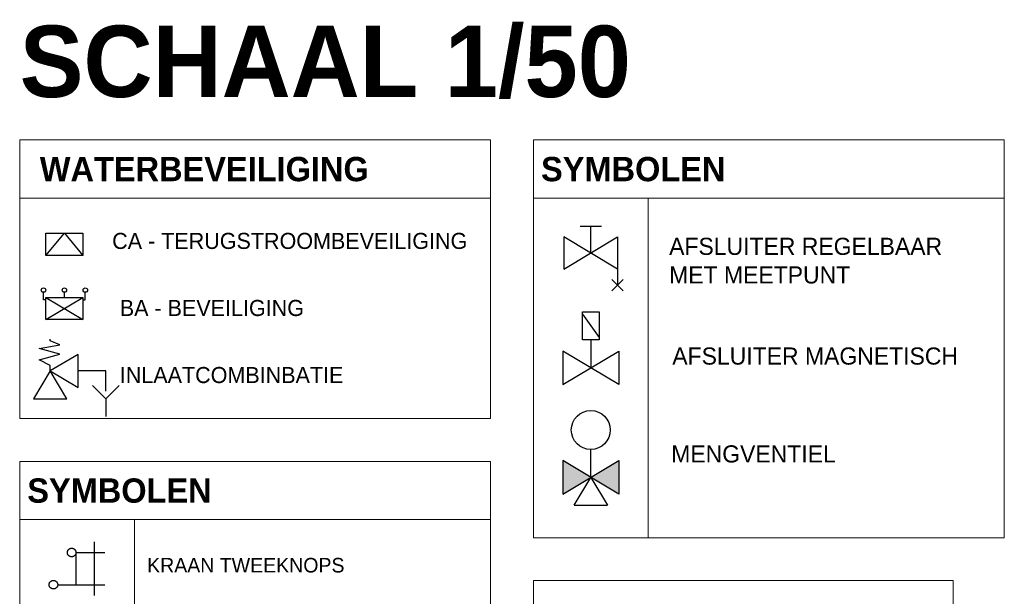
# Model space of a CAD drawing. Header units: millimetres. Extents: x 54776 to 295166, y 132708 to 356599.
# Tile 11 of 11: x 284678 to 289090, y 165351 to 167937. Entities that reach past the tile are written whole.
import ezdxf

# ---------------------------------------------------------------- set-up
doc = ezdxf.new("R2010")
doc.units = ezdxf.units.MM
doc.header["$LTSCALE"] = 50
doc.linetypes.add('2322109', pattern=[10, 5, -2, 1, -2])
doc.linetypes.add('2322110', pattern=[10, 5, -1, 1, -1, 1, -1])
doc.layers.get('0').update_dxf_attribs({"color": 250})
doc.layers.add('CAG SYMBOLEN', color=2, linetype='Continuous', lineweight=20)
for name, color, linetype in [('WL531---', 5, '2322109'), ('WL532---', 1, '2322110'), ('WL561---', 4, 'Continuous')]:
    doc.layers.add(name, color=color, linetype=linetype)
doc.styles.add('Diameter', font='arial.ttf')

# ---------------------------------------------------------------- blocks, each defined once
blk = doc.blocks.new('A$7E4C2B901A4')
at = {"layer": 'WL531---', "color": 2, "linetype": 'Continuous'}
for p, q in [((0, 0), (115.5, 138.6)), ((0, 0), (0, 138.6)), ((0, 138.6), (231, 138.6)), ((115.5, 138.6), (231, 0)), ((231, 138.6), (231, 0)), ((231, 0), (0, 0))]:
    blk.add_line(p, q, dxfattribs=at)
blk = doc.blocks.new('A$7E4C2B922B9')
at = {"layer": 'WL531---', "color": 2, "linetype": 'Continuous'}
for p, q in [((200, 280), (75, 205)), ((200, 130), (200, 280)), ((75, 205), (0, 80)), ((150, 80), (75, 205)), ((75, 205), (200, 130)), ((325, 205), (200, 205)), ((325, 113.9), (325, 205)), ((325, 80), (265, 140)), ((385, 140), (325, 80)), ((0, 80), (150, 80)), ((325, 80), (325, 0))]:
    blk.add_line(p, q, dxfattribs=at)
blk.add_lwpolyline([(75, 205), (75, 230.4), (24.2, 255.8), (117.4, 281.2), (24.2, 306.6), (117.4, 323.5), (75, 340.5), (75, 348.9)], dxfattribs=at)
blk = doc.blocks.new('A$7E4C2BA720D')
at = {"layer": 'WL531---', "color": 2, "linetype": 'Continuous'}
for p, q in [((13.9, 124.2), (13.9, 170)), ((28.3, 124.2), (13.9, 124.2)), ((28.3, 138.6), (259.3, 138.6)), ((28.3, 0), (28.3, 138.6)), ((28.3, 0), (259.3, 138.6)), ((28.3, 138.6), (259.3, 0)), ((143.8, 138.6), (143.8, 170)), ((259.3, 138.6), (259.3, 0)), ((259.3, 124.2), (273.7, 124.2)), ((273.7, 124.2), (273.7, 170)), ((259.3, 0), (28.3, 0))]:
    blk.add_line(p, q, dxfattribs=at)
for centre in [(13.9, 183.8), (143.8, 183.8), (273.7, 183.8)]:
    blk.add_circle(centre, 13.9, dxfattribs=at)
blk = doc.blocks.new('A$C3b7d6bf8')
at = {"color": 0, "linetype": 'Continuous'}
for p, q in [((85, 50, 950), (85, -200, 950)), ((0, 0, 950), (0, -150, 950)), ((0, 0, 950), (135, 0, 950)), ((-85, -150, 950), (135, -150, 950))]:
    blk.add_line(p, q, dxfattribs=at)
blk = doc.blocks.new('*U63')
at = {"color": 0, "linetype": '2322109'}
blk.add_circle((0, 0), 20, dxfattribs=at)
at = {"color": 2}
for tag in ['CODE', 'CODE2', 'SECTIONCODE', 'INDICATIONTEXT', 'LABEL', 'POSITIONCODE']:
    blk.add_attdef(tag, (0, 0), '', height=1.2, dxfattribs=at)
at = {"color": 1}
blk.add_attdef('PRODUCTCODE', (0, 0), '', height=1.8, dxfattribs=at)
blk = doc.blocks.new('*U64')
at = {"color": 0, "linetype": '2322110'}
blk.add_circle((0, 0), 20, dxfattribs=at)
at = {"color": 2}
for tag in ['CODE', 'CODE2', 'SECTIONCODE', 'INDICATIONTEXT', 'LABEL', 'POSITIONCODE']:
    blk.add_attdef(tag, (0, 0), '', height=1.2, dxfattribs=at)
at = {"color": 1}
blk.add_attdef('PRODUCTCODE', (0, 0), '', height=1.8, dxfattribs=at)
blk = doc.blocks.new('A$7E4C2B2437197')
at = {"layer": 'WL531---', "color": 2, "linetype": 'Continuous', "xscale": 0.9999968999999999, "yscale": 0.9999968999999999, "zscale": 0.9999968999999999}
blk.add_blockref('A$C3b7d6bf8', (125, 200, -950), dxfattribs=at)
at = {"layer": 'WL531---', "linetype": '2322109'}
blk.add_blockref('*U63', (105, 200, -950), dxfattribs=at)
at = {"layer": 'WL532---', "linetype": '2322110'}
blk.add_blockref('*U64', (20, 50), dxfattribs=at)
blk = doc.blocks.new('A$7E4C2B28192F')
at = {"layer": 'WL561---', "color": 2, "linetype": 'Continuous'}
for p, q in [((93.8, 376.9), (218.8, 376.9)), ((156.2, 220.6), (156.2, 376.9)), ((0, 126.9), (312.5, 314.4)), ((0, 314.4), (0, 126.9)), ((312.5, 126.9), (0, 314.4)), ((312.5, 314.4), (312.5, 126.9)), ((312.5, 126.9), (312.5, 33.1)), ((279.4, 66.3), (345.6, 0)), ((279.4, 0), (345.6, 66.3))]:
    blk.add_line(p, q, dxfattribs=at)
blk = doc.blocks.new('A$7E4C2B2A1526A')
at = {"layer": 'WL561---', "color": 2}
for p, q in [((113.75, 260), (113.75, 422.5)), ((113.75, 422.5), (211.25, 422.5)), ((113.75, 409.5), (211.25, 273)), ((211.25, 422.5), (211.25, 260)), ((211.25, 260), (113.75, 260)), ((162.5, 260), (162.5, 97.5)), ((0, 0), (325, 195)), ((0, 195), (0, 0)), ((325, 0), (0, 195)), ((325, 195), (325, 0))]:
    blk.add_line(p, q, dxfattribs=at)
blk = doc.blocks.new('A$7E4C2B2D1B224')
at = {"layer": 'WL561---'}
for points in [[(162.5, 162.5), (0, 260), (0, 260), (0, 65), (0, 65)], [(162.5, 162.5), (325, 65), (325, 260)]]:
    blk.add_hatch(color=2, dxfattribs=at).paths.add_polyline_path(points)
at = {"layer": 'WL561---', "color": 2}
for p, q in [((162.5, 162.5), (162.5, 325)), ((325, 65), (0, 260)), ((0, 260), (0, 65)), ((0, 65), (325, 260)), ((325, 260), (325, 65)), ((65, 0), (162.5, 162.5)), ((162.5, 162.5), (260, 0)), ((65, 0), (260, 0))]:
    blk.add_line(p, q, dxfattribs=at)
blk.add_circle((162.5, 438.7), 113.7, dxfattribs=at)

msp = doc.modelspace()

# ---------------------------------------------------------------- linework, layer by layer
at = {"layer": 'CAG SYMBOLEN', "linetype": 'Continuous'}
for p, q in [((284677.6, 166148.5), (284677.6, 167398)), ((286787.6, 167398), (284677.6, 167398)), ((286787.6, 166148.5), (286787.6, 167398)), ((289089.9, 167398), (286979.9, 167398)), ((286979.9, 167398), (286979.9, 165613.5)), ((289089.9, 167398), (289089.9, 165613.5)), ((286787.6, 167136.7), (284677.6, 167136.7)), ((289089.9, 167136.7), (286979.9, 167136.7)), ((287493.8, 167136.7), (287493.8, 165613.5)), ((284677.6, 166148.5), (286787.6, 166148.5)), ((286787.6, 165956.2), (284677.6, 165956.2)), ((284677.6, 165956.2), (284677.6, 161196)), ((286787.6, 165956.2), (286787.6, 161196)), ((286787.6, 165694.8), (284677.6, 165694.8)), ((285191.6, 165694.8), (285191.6, 161196)), ((286979.9, 165613.5), (289089.9, 165613.5)), ((286979.9, 165421.2), (286979.9, 161864.4)), ((288861, 165421.2), (286979.9, 165421.2)), ((288861, 165421.2), (288861, 161864.4))]:
    msp.add_line(p, q, dxfattribs=at)
at = {"layer": 'CAG SYMBOLEN'}
msp.add_line((285191.6, 165694.8), (284677.6, 165694.8), dxfattribs=at)

# ---------------------------------------------------------------- block references
at = {"layer": 'CAG SYMBOLEN', "color": 2}
for name, p, xscale, yscale, zscale in [('A$7E4C2B28192F', (287116.7, 166720.8), 0.7692307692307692, 0.7692307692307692, 0.7692307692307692), ('A$7E4C2B2A1526A', (287111.9, 166301.2), 0.7692307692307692, 0.7692307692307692, 0.7692307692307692), ('A$7E4C2B2D1B224', (287111.9, 165759.5), 0.7692307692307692, 0.7692307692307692, 0.7692307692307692), ('A$7E4C2B2437197', (284809.6, 165355), 0.9615384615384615, 0.9615384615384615, 0.9615384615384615)]:
    msp.add_blockref(name, p, dxfattribs=dict(at, xscale=xscale, yscale=yscale, zscale=zscale))
at = {"layer": 'CAG SYMBOLEN'}
for name, p, xscale, yscale, zscale in [('A$7E4C2B901A4', (284794.7, 166879.1), 0.721153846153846, 0.721153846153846, 0.721153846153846), ('A$7E4C2BA720D', (284774.3, 166591.9), 0.721153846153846, 0.721153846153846, 0.721153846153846), ('A$7E4C2B922B9', (284740.2, 166157.6), 0.9951923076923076, 0.9951923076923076, 0.9951923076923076)]:
    msp.add_blockref(name, p, dxfattribs=dict(at, xscale=xscale, yscale=yscale, zscale=zscale))

# ---------------------------------------------------------------- texts
at = {"layer": 'CAG SYMBOLEN', "attachment_point": 1, "style": 'Diameter'}
for s, insert, char_height, width in [('{\\fCentury Gothic|b1|i0|c0|p34;\\PSCHAAL 1/50}', (284677.6, 168445), 320.51, 10957.21), ('{\\fCentury Gothic|b1|i0|c0|p34;WATERBEVEILIGING}', (284767.8, 167321.7), 109.017, 1226.747), ('{\\fCentury Gothic|b1|i0|c0|p34;SYMBOLEN}', (287014, 167321.7), 109.017, 1195.366), ('{\\fCentury Gothic|b0|i0|c0|p34;CA - TERUGSTROOMBEVEILIGING}', (285092.1, 166981.1), 72.115, 3319.929), ('{\\fCentury Gothic|b0|i0|c0|p34;AFSLUITER REGELBAAR MET MEETPUNT}', (287587.9, 166959.2), 76.923, 1326.399), ('{\\fCentury Gothic|b0|i0|c0|p34;BA - BEVEILIGING}', (285126.3, 166680.3), 72.115, 902.858), ('{\\fCentury Gothic|b0|i0|c0|p34;AFSLUITER MAGNETISCH}', (287602.1, 166467.1), 76.923, 1465.669), ('{\\fCentury Gothic|b0|i0|c0|p34;INLAATCOMBINBATIE}', (285126.3, 166379.5), 72.115, 964.111), ('{\\fCentury Gothic|b0|i0|c0|p34;MENGVENTIEL}', (287597.3, 166028.1), 76.923, 757.846), ('{\\fCentury Gothic|b1|i0|c0|p34;SYMBOLEN}', (284711.7, 165879.8), 109.017, 1195.366), ('{\\fCentury Gothic|b0|i0|c0|p34;KRAAN TWEEKNOPS}', (285248.6, 165523.2), 65.411, 960.042)]:
    msp.add_mtext(s, dxfattribs=dict(at, insert=insert, char_height=char_height, width=width))

doc.saveas('drawing.dxf')
